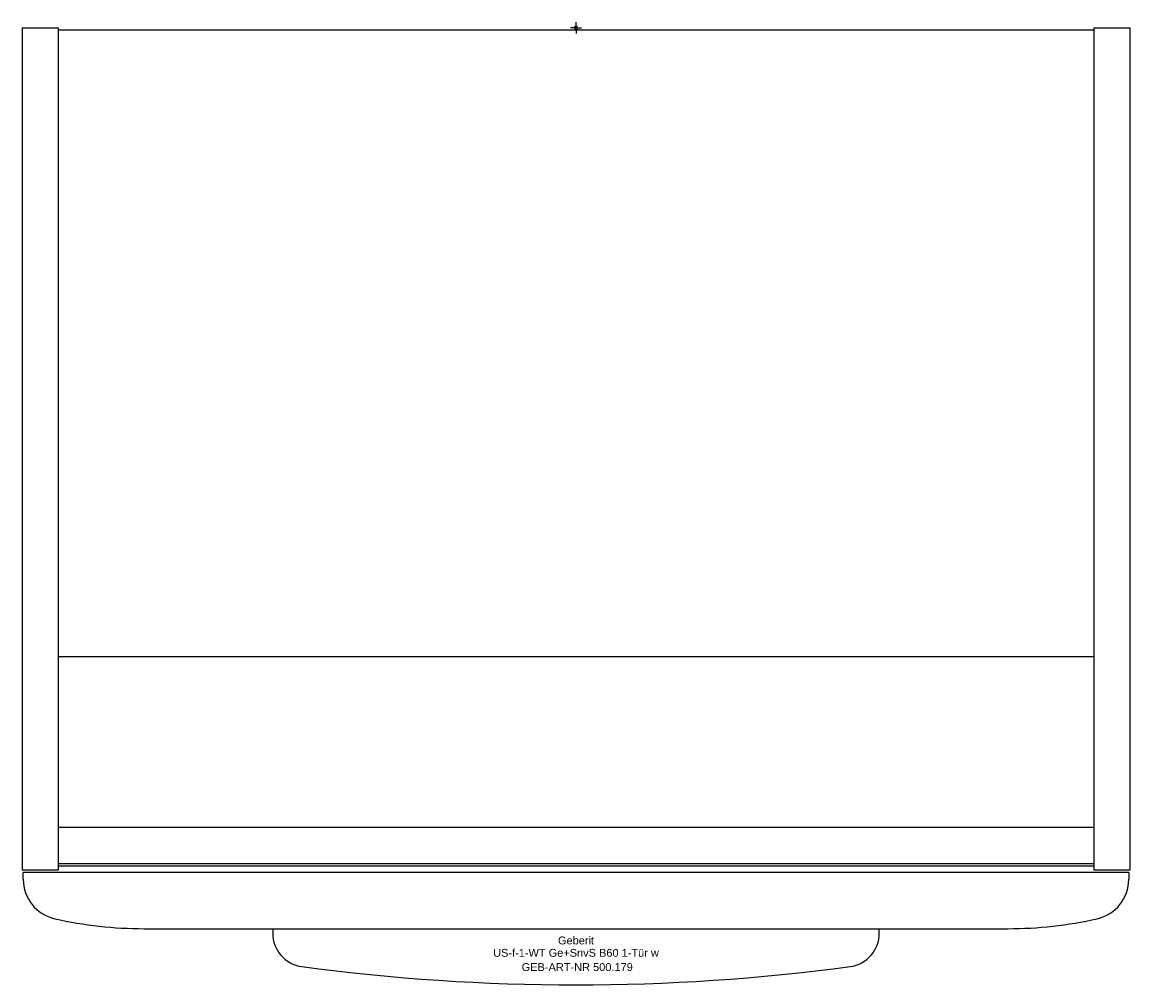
# Model space of a CAD drawing. Header units: millimetres. Extents: x -246 to 246, y -426 to 2.
import ezdxf
from ezdxf.enums import TextEntityAlignment as Align

# ---------------------------------------------------------------- set-up
doc = ezdxf.new("R2010")
doc.units = ezdxf.units.MM
doc.layers.get('0').update_dxf_attribs({"linetype": 'CONTINUOUS'})
for name, color, linetype, lineweight in [('Arbeitspunkt(DIN)', 7, 'CONTINUOUS', 25), ('GEB-ART-NR', 1, 'CONTINUOUS', 18), ('GEB-BEZUG', 2, 'CONTINUOUS', 25), ('GEB-TEXT', 5, 'CONTINUOUS', 18)]:
    doc.layers.add(name, color=color, linetype=linetype, lineweight=lineweight)
doc.layers.add('GEB-KONTUR-A', color=5, linetype='CONTINUOUS')
doc.styles.get("Standard").update_dxf_attribs({"font": 'arial.ttf'})

# ---------------------------------------------------------------- blocks, each defined once
blk = doc.blocks.new('Einfügepunkt')
at = {"layer": 'GEB-BEZUG'}
for p, q in [((-0.71, -0.71), (0.71, 0.71)), ((-0.71, 0.71), (0.71, -0.71))]:
    blk.add_line(p, q, dxfattribs=at)

msp = doc.modelspace()

# ---------------------------------------------------------------- linework, layer by layer
at = {"layer": 'Arbeitspunkt(DIN)', "ltscale": 25}
for q in [(-2.5, 0), (0, 2.5), (0, -2.5), (2.5, 0)]:
    msp.add_line((0, 0), q, dxfattribs=at)
at = {"layer": 'GEB-KONTUR-A', "ltscale": 25}
for p, q in [((-246.5, 0), (-230.5, 0)), ((-246.5, 0), (-246.5, -375)), ((-230.5, 0), (-230.5, -375)), ((230.5, 0), (246.5, 0)), ((230.5, 0), (230.5, -375)), ((246.5, 0), (246.5, -375)), ((230.5, -1), (-230.5, -1)), ((-230.5, -279.78), (230.5, -279.78)), ((230.5, -356), (-230.5, -356)), ((-230.5, -372), (230.5, -372)), ((-230.5, -373), (230.5, -373)), ((-230.5, -375), (-246.5, -375)), ((246, -376), (-246, -376)), ((-246, -379), (-246, -376)), ((246.5, -375), (230.5, -375)), ((246, -376), (246, -379)), ((-192.22, -401), (192.22, -401)), ((-135, -401), (-135, -403)), ((135, -403), (135, -401))]:
    msp.add_line(p, q, dxfattribs=at)
for centre, radius, start, end in [((-228, -379), 18, 179.9988, 257.242), ((228, -379), 18, 282.758, 0.0012), ((-192.22, -221), 180, 257.2419, 270.0005), ((192.22, -221), 180, 269.9995, 282.7581), ((-120, -403), 15, 180.0011, 262.3724), ((120, -403), 15, 277.6276, 359.9989), ((0, 493), 919, 262.37186, 277.62814)]:
    msp.add_arc(centre, radius, start, end, dxfattribs=at)

# ---------------------------------------------------------------- block references
at = {"ltscale": 25}
msp.add_blockref('Einfügepunkt', (0, 0), dxfattribs=at)

# ---------------------------------------------------------------- texts
at = {"layer": 'GEB-ART-NR'}
msp.add_text('GEB-ART-NR 500.179', height=3.5, dxfattribs=at).set_placement((0.55, -419.84), align=Align.CENTER)
at = {"layer": 'GEB-TEXT'}
for s, p in [('Geberit', (0, -408)), ('US-f-1-WT Ge+SnvS B60 1-Tür w', (0, -413.5))]:
    msp.add_text(s, height=3.5, dxfattribs=at).set_placement(p, align=Align.CENTER)

doc.saveas('drawing.dxf')
